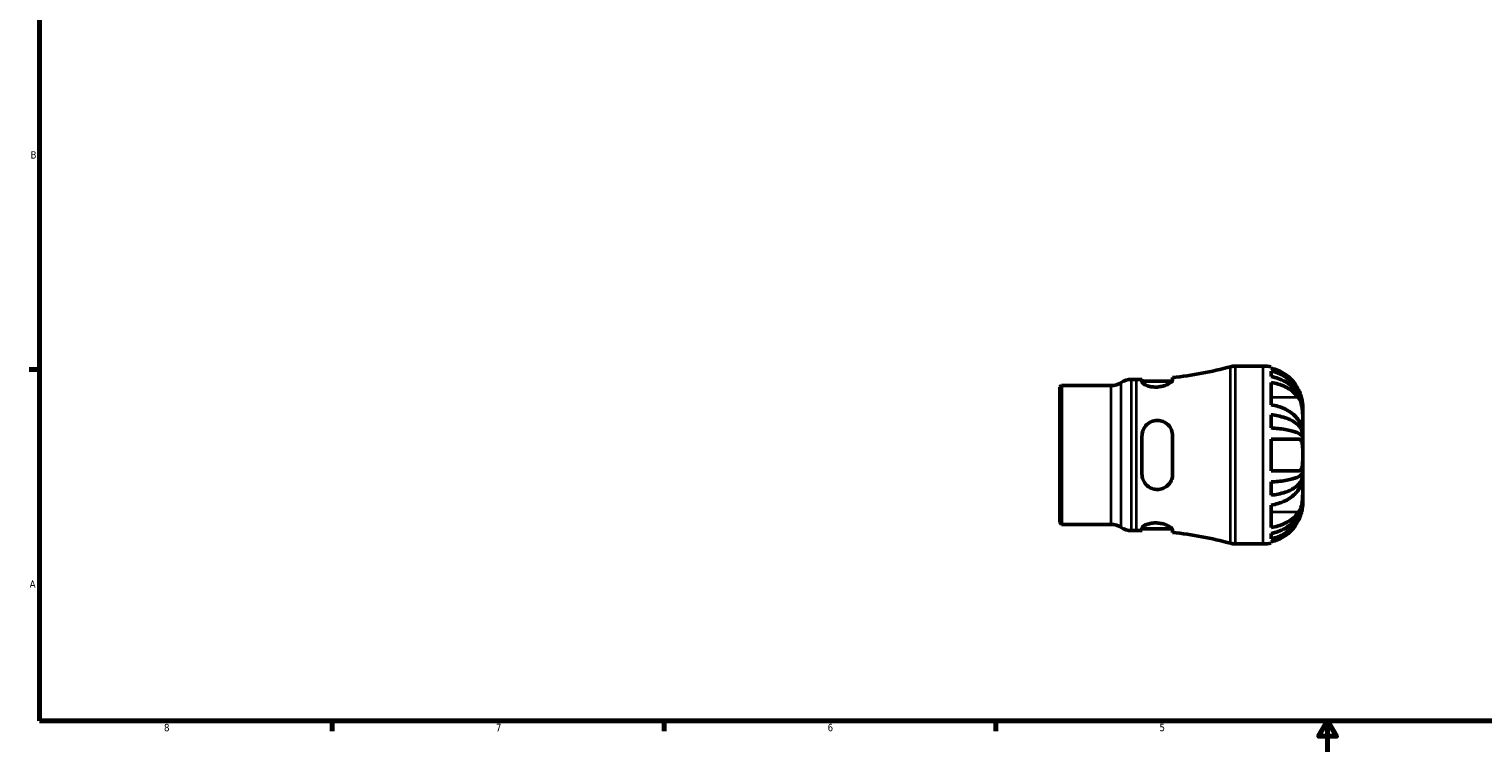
# Model space of a CAD drawing. Header units: inches. Extents: x 0.1 to 37.9, y 0.6 to 21.4.
# Tile 1 of 5: x 0.4 to 19, y 0.6 to 9.9. Entities that reach past the tile are written whole.
import ezdxf

# ---------------------------------------------------------------- set-up
doc = ezdxf.new("R2010")
doc.units = ezdxf.units.IN
doc.header["$MEASUREMENT"] = 0
for name, color, linetype, lineweight in [('Border (ANSI)', 7, 'Continuous', 70), ('Visible (ANSI)', 7, 'Continuous', 50), ('Visible Narrow (ANSI)', 7, 'Continuous', 35)]:
    doc.layers.add(name, color=color, linetype=linetype, lineweight=lineweight)
doc.styles.add('Note Text (ANSI)', font='tahoma.ttf')

# ---------------------------------------------------------------- blocks, each defined once
blk = doc.blocks.new('Borders Default Border')
at = {"layer": 'Border (ANSI)'}
for p, q in [((0.5, 5.5), (0.366, 5.5)), ((4.25, 1), (4.25, 0.866)), ((8.5, 1), (8.5, 0.866)), ((12.75, 1), (12.75, 0.866))]:
    blk.add_line(p, q, dxfattribs=at)
at = {"layer": 'Border (ANSI)', "flags": 128}
for points in [[(0.5, 1), (0.5, 21), (33.5, 21), (33.5, 1), (0.5, 1)], [(17, 0.6), (17, 1), (16.885, 0.8), (17.115, 0.8), (17, 1)]]:
    blk.add_lwpolyline(points, dxfattribs=at)
at = {"layer": 'Border (ANSI)', "color": 5, "true_color": 0x0000ff, "char_height": 0.0945, "attachment_point": 7, "style": 'Note Text (ANSI)'}
for s, insert in [('B', (0.384, 8.203)), ('A', (0.373, 2.703)), ('8', (2.094, 0.863)), ('7', (6.346, 0.866)), ('6', (10.595, 0.864)), ('5', (14.847, 0.864))]:
    blk.add_mtext(s, dxfattribs=dict(at, insert=insert))

msp = doc.modelspace()

# ---------------------------------------------------------------- linework, layer by layer
at = {"layer": 'Visible (ANSI)'}
for p, q in [((15.818, 5.545), (16.174, 5.545)), ((16.276, 5.535), (16.276, 5.517)), ((16.276, 5.481), (16.276, 5.41)), ((13.572, 5.273), (13.594, 5.295)), ((13.572, 3.538), (13.572, 5.273)), ((13.594, 5.295), (14.229, 5.295)), ((13.594, 5.295), (13.594, 3.516)), ((14.486, 5.374), (14.552, 5.374)), ((14.623, 5.375), (14.623, 5.343)), ((14.623, 5.352), (15.009, 5.352)), ((15.016, 5.367), (15.016, 5.398)), ((16.276, 5.335), (16.276, 5.048)), ((16.682, 4.998), (16.682, 5.038)), ((16.276, 4.921), (16.276, 4.751)), ((16.682, 4.998), (16.681, 4.998)), ((16.682, 4.981), (16.682, 4.998)), ((16.682, 4.853), (16.682, 4.981)), ((16.682, 4.668), (16.682, 4.853)), ((16.682, 4.668), (16.654, 4.668)), ((16.682, 4.627), (16.682, 4.668)), ((14.623, 4.652), (14.623, 4.159)), ((15.016, 4.159), (15.016, 4.652)), ((16.276, 4.608), (16.276, 4.202)), ((16.276, 4.608), (16.628, 4.608)), ((16.682, 4.405), (16.682, 4.627)), ((16.682, 4.184), (16.682, 4.405)), ((16.628, 4.202), (16.276, 4.202)), ((16.682, 4.143), (16.654, 4.143)), ((16.682, 4.143), (16.682, 4.184)), ((16.682, 3.958), (16.682, 4.143)), ((16.276, 4.059), (16.276, 3.89)), ((16.682, 3.83), (16.682, 3.958)), ((16.276, 3.763), (16.276, 3.476)), ((16.682, 3.813), (16.681, 3.813)), ((16.682, 3.813), (16.682, 3.83)), ((16.682, 3.773), (16.682, 3.813)), ((13.572, 3.538), (13.594, 3.516)), ((13.594, 3.516), (14.229, 3.516)), ((14.486, 3.436), (14.552, 3.436)), ((14.623, 3.468), (14.623, 3.436)), ((14.623, 3.459), (15.009, 3.459)), ((15.016, 3.413), (15.016, 3.444)), ((16.276, 3.4), (16.276, 3.33)), ((15.818, 3.265), (16.174, 3.265)), ((16.276, 3.294), (16.276, 3.276))]:
    msp.add_line(p, q, dxfattribs=at)
for centre, radius, start, end in [((14.552, 9.922), 4.548, 275.8514, 285.3781), ((15.818, 5.317), 0.228, 90, 105.3781), ((16.174, 5.038), 0.507, 78.463, 90), ((14.229, 5.523), 0.228, 270, 304.4115), ((14.486, 5.146), 0.228, 90, 124.4115), ((14.552, 9.922), 4.548, 270, 270.9026), ((14.229, 3.288), 0.228, 55.5885, 90), ((14.486, 3.664), 0.228, 235.5885, 270), ((14.552, -1.112), 4.548, 89.0974, 90), ((14.552, -1.112), 4.548, 74.6219, 84.1486), ((15.818, 3.493), 0.228, 254.6219, 270), ((16.174, 3.773), 0.507, 270, 281.537)]:
    msp.add_arc(centre, radius, start, end, dxfattribs=at)
for points, knots in [([(16.628, 5.241), (16.619, 5.261), (16.607, 5.28), (16.576, 5.328), (16.554, 5.355), (16.509, 5.4), (16.483, 5.422), (16.426, 5.46), (16.396, 5.476), (16.339, 5.5), (16.308, 5.51), (16.276, 5.517)], [9.167625, 9.167625, 9.167625, 9.167625, 9.326029, 9.326029, 9.568739, 9.568739, 9.807395, 9.807395, 10.04605, 10.04605, 10.274926, 10.274926, 10.274926, 10.274926]), ([(16.276, 5.481), (16.308, 5.474), (16.34, 5.465), (16.397, 5.442), (16.428, 5.426), (16.485, 5.389), (16.511, 5.368), (16.555, 5.325), (16.577, 5.3), (16.615, 5.245), (16.631, 5.215), (16.655, 5.159), (16.665, 5.127), (16.679, 5.062), (16.682, 5.028), (16.682, 4.998)], [0.244536, 0.244536, 0.244536, 0.244536, 0.476839, 0.476839, 0.71546, 0.71546, 0.954082, 0.954082, 1.193118, 1.193118, 1.432154, 1.432154, 1.672085, 1.672085, 1.912017, 1.912017, 1.912017, 1.912017]), ([(16.682, 4.981), (16.682, 5.008), (16.679, 5.038), (16.665, 5.096), (16.655, 5.124), (16.631, 5.174), (16.615, 5.2), (16.577, 5.249), (16.555, 5.272), (16.511, 5.31), (16.485, 5.329), (16.428, 5.362), (16.397, 5.376), (16.34, 5.396), (16.308, 5.405), (16.276, 5.41)], [5.770115, 5.770115, 5.770115, 5.770115, 6.010046, 6.010046, 6.249978, 6.249978, 6.489014, 6.489014, 6.72805, 6.72805, 6.966671, 6.966671, 7.205293, 7.205293, 7.437596, 7.437596, 7.437596, 7.437596]), ([(15.016, 5.367), (15.016, 5.366), (15.015, 5.365), (15.014, 5.359), (15.011, 5.353), (14.996, 5.338), (14.982, 5.327), (14.947, 5.308), (14.927, 5.299), (14.884, 5.286), (14.862, 5.281), (14.817, 5.275), (14.794, 5.275), (14.748, 5.278), (14.726, 5.282), (14.686, 5.294), (14.669, 5.301), (14.641, 5.317), (14.631, 5.325), (14.625, 5.337), (14.623, 5.34), (14.623, 5.343)], [-1.73421, -1.73421, -1.73421, -1.73421, -1.700805, -1.700805, -1.563346, -1.563346, -1.341145, -1.341145, -1.141984, -1.141984, -0.966275, -0.966275, -0.789622, -0.789622, -0.603, -0.603, -0.409939, -0.409939, -0.199603, -0.199603, -0.105986, -0.105986, -0.105986, -0.105986]), ([(16.276, 5.335), (16.308, 5.33), (16.34, 5.323), (16.397, 5.306), (16.428, 5.294), (16.485, 5.267), (16.511, 5.251), (16.555, 5.219), (16.577, 5.2), (16.608, 5.167), (16.619, 5.153), (16.628, 5.14)], [3.751118, 3.751118, 3.751118, 3.751118, 3.983488, 3.983488, 4.223971, 4.223971, 4.464454, 4.464454, 4.705406, 4.705406, 4.858386, 4.858386, 4.858386, 4.858386]), ([(16.682, 5.038), (16.682, 5.038), (16.682, 5.041), (16.682, 5.053), (16.681, 5.063), (16.678, 5.088), (16.676, 5.103), (16.669, 5.131), (16.666, 5.143), (16.658, 5.169), (16.654, 5.181), (16.643, 5.21), (16.636, 5.225), (16.628, 5.241)], [-3.5544165, -3.5544165, -3.5544165, -3.5544165, -3.4038108, -3.4038108, -3.235227, -3.235227, -3.0716282, -3.0716282, -2.9596639, -2.9596639, -2.8516075, -2.8516075, -2.7201449, -2.7201449, -2.7201449, -2.7201449]), ([(16.628, 4.853), (16.619, 4.866), (16.607, 4.88), (16.576, 4.914), (16.554, 4.933), (16.509, 4.965), (16.483, 4.981), (16.426, 5.008), (16.396, 5.019), (16.339, 5.036), (16.308, 5.043), (16.276, 5.048)], [9.167625, 9.167625, 9.167625, 9.167625, 9.326029, 9.326029, 9.568739, 9.568739, 9.807395, 9.807395, 10.04605, 10.04605, 10.274926, 10.274926, 10.274926, 10.274926]), ([(16.628, 5.14), (16.633, 5.132), (16.638, 5.124), (16.648, 5.104), (16.653, 5.093), (16.662, 5.069), (16.665, 5.057), (16.672, 5.027), (16.675, 5.01), (16.68, 4.967), (16.681, 4.942), (16.682, 4.894), (16.682, 4.872), (16.682, 4.853)], [-0.8326524, -0.8326524, -0.8326524, -0.8326524, -0.7408185, -0.7408185, -0.6337784, -0.6337784, -0.5324772, -0.5324772, -0.3986929, -0.3986929, -0.2039294, -0.2039294, 0, 0, 0, 0]), ([(14.623, 4.652), (14.623, 4.654), (14.624, 4.657), (14.624, 4.677), (14.627, 4.694), (14.64, 4.735), (14.653, 4.758), (14.686, 4.798), (14.707, 4.814), (14.75, 4.837), (14.773, 4.844), (14.818, 4.849), (14.839, 4.848), (14.883, 4.839), (14.905, 4.83), (14.948, 4.802), (14.968, 4.783), (14.997, 4.739), (15.007, 4.715), (15.014, 4.677), (15.016, 4.664), (15.016, 4.652)], [-1.720542, -1.720542, -1.720542, -1.720542, -1.69981, -1.69981, -1.564411, -1.564411, -1.354408, -1.354408, -1.152098, -1.152098, -0.972116, -0.972116, -0.809204, -0.809204, -0.621678, -0.621678, -0.399921, -0.399921, -0.19263, -0.19263, -0.092811, -0.092811, -0.092811, -0.092811]), ([(16.276, 4.921), (16.308, 4.918), (16.34, 4.913), (16.397, 4.901), (16.428, 4.892), (16.485, 4.873), (16.511, 4.862), (16.555, 4.84), (16.577, 4.826), (16.615, 4.797), (16.631, 4.782), (16.655, 4.752), (16.665, 4.736), (16.679, 4.701), (16.682, 4.684), (16.682, 4.668)], [0.244536, 0.244536, 0.244536, 0.244536, 0.476839, 0.476839, 0.71546, 0.71546, 0.954082, 0.954082, 1.193118, 1.193118, 1.432154, 1.432154, 1.672085, 1.672085, 1.912017, 1.912017, 1.912017, 1.912017]), ([(16.682, 4.853), (16.682, 4.836), (16.682, 4.823), (16.681, 4.801), (16.68, 4.795), (16.676, 4.792), (16.673, 4.794), (16.666, 4.801), (16.663, 4.805), (16.655, 4.815), (16.65, 4.821), (16.64, 4.836), (16.634, 4.844), (16.628, 4.853)], [0, 0, 0, 0, 0.1773159, 0.1773159, 0.3798062, 0.3798062, 0.5208597, 0.5208597, 0.623737, 0.623737, 0.7289124, 0.7289124, 0.8338777, 0.8338777, 0.8338777, 0.8338777]), ([(16.682, 4.627), (16.682, 4.634), (16.679, 4.643), (16.665, 4.66), (16.655, 4.668), (16.631, 4.683), (16.615, 4.69), (16.577, 4.705), (16.555, 4.711), (16.511, 4.722), (16.485, 4.728), (16.428, 4.737), (16.397, 4.741), (16.34, 4.747), (16.308, 4.75), (16.276, 4.751)], [5.770115, 5.770115, 5.770115, 5.770115, 6.010046, 6.010046, 6.249978, 6.249978, 6.489014, 6.489014, 6.72805, 6.72805, 6.966671, 6.966671, 7.205293, 7.205293, 7.437596, 7.437596, 7.437596, 7.437596]), ([(16.628, 4.608), (16.633, 4.608), (16.637, 4.608), (16.647, 4.604), (16.652, 4.601), (16.661, 4.592), (16.665, 4.586), (16.672, 4.57), (16.675, 4.559), (16.68, 4.529), (16.681, 4.507), (16.682, 4.459), (16.682, 4.432), (16.682, 4.405)], [-0.8317103, -0.8317103, -0.8317103, -0.8317103, -0.7546812, -0.7546812, -0.6382704, -0.6382704, -0.5328167, -0.5328167, -0.4003581, -0.4003581, -0.2039281, -0.2039281, 0, 0, 0, 0]), ([(16.682, 4.405), (16.682, 4.386), (16.682, 4.366), (16.682, 4.326), (16.681, 4.306), (16.678, 4.27), (16.676, 4.255), (16.669, 4.234), (16.666, 4.227), (16.658, 4.215), (16.654, 4.211), (16.643, 4.204), (16.636, 4.202), (16.628, 4.202)], [-3.5544165, -3.5544165, -3.5544165, -3.5544165, -3.4038108, -3.4038108, -3.235227, -3.235227, -3.0716282, -3.0716282, -2.9596639, -2.9596639, -2.8516075, -2.8516075, -2.7201449, -2.7201449, -2.7201449, -2.7201449]), ([(15.016, 4.159), (15.016, 4.155), (15.015, 4.15), (15.014, 4.129), (15.011, 4.112), (14.996, 4.07), (14.982, 4.046), (14.947, 4.008), (14.927, 3.993), (14.884, 3.973), (14.862, 3.966), (14.817, 3.962), (14.794, 3.963), (14.748, 3.975), (14.726, 3.985), (14.686, 4.013), (14.669, 4.031), (14.641, 4.073), (14.631, 4.098), (14.625, 4.135), (14.623, 4.147), (14.623, 4.159)], [-1.73421, -1.73421, -1.73421, -1.73421, -1.700805, -1.700805, -1.563346, -1.563346, -1.341145, -1.341145, -1.141984, -1.141984, -0.966275, -0.966275, -0.789622, -0.789622, -0.603, -0.603, -0.409939, -0.409939, -0.199603, -0.199603, -0.105986, -0.105986, -0.105986, -0.105986]), ([(16.276, 4.059), (16.308, 4.061), (16.34, 4.063), (16.397, 4.069), (16.428, 4.073), (16.485, 4.083), (16.511, 4.088), (16.555, 4.099), (16.577, 4.106), (16.615, 4.12), (16.631, 4.128), (16.655, 4.142), (16.665, 4.151), (16.679, 4.168), (16.682, 4.176), (16.682, 4.184)], [0.244536, 0.244536, 0.244536, 0.244536, 0.476839, 0.476839, 0.71546, 0.71546, 0.954082, 0.954082, 1.193118, 1.193118, 1.432154, 1.432154, 1.672085, 1.672085, 1.912017, 1.912017, 1.912017, 1.912017]), ([(16.682, 4.143), (16.682, 4.127), (16.679, 4.109), (16.665, 4.075), (16.655, 4.058), (16.631, 4.029), (16.615, 4.013), (16.577, 3.985), (16.555, 3.971), (16.511, 3.949), (16.485, 3.937), (16.428, 3.918), (16.397, 3.91), (16.34, 3.898), (16.308, 3.893), (16.276, 3.89)], [5.770115, 5.770115, 5.770115, 5.770115, 6.010046, 6.010046, 6.249978, 6.249978, 6.489014, 6.489014, 6.72805, 6.72805, 6.966671, 6.966671, 7.205293, 7.205293, 7.437596, 7.437596, 7.437596, 7.437596]), ([(16.276, 3.763), (16.308, 3.768), (16.34, 3.775), (16.397, 3.792), (16.428, 3.803), (16.485, 3.831), (16.511, 3.847), (16.555, 3.879), (16.577, 3.898), (16.608, 3.931), (16.619, 3.945), (16.628, 3.958)], [3.751118, 3.751118, 3.751118, 3.751118, 3.983488, 3.983488, 4.223971, 4.223971, 4.464454, 4.464454, 4.705406, 4.705406, 4.858386, 4.858386, 4.858386, 4.858386]), ([(16.628, 3.958), (16.633, 3.966), (16.638, 3.973), (16.648, 3.987), (16.653, 3.994), (16.662, 4.004), (16.665, 4.009), (16.672, 4.016), (16.675, 4.018), (16.68, 4.017), (16.681, 4.012), (16.682, 3.992), (16.682, 3.977), (16.682, 3.958)], [-0.8326524, -0.8326524, -0.8326524, -0.8326524, -0.7408185, -0.7408185, -0.6337784, -0.6337784, -0.5324772, -0.5324772, -0.3986929, -0.3986929, -0.2039294, -0.2039294, 0, 0, 0, 0]), ([(16.682, 3.958), (16.682, 3.942), (16.682, 3.922), (16.681, 3.877), (16.68, 3.852), (16.676, 3.807), (16.673, 3.789), (16.666, 3.758), (16.663, 3.746), (16.655, 3.722), (16.65, 3.71), (16.64, 3.689), (16.634, 3.68), (16.628, 3.671)], [0, 0, 0, 0, 0.1773159, 0.1773159, 0.3798062, 0.3798062, 0.5208597, 0.5208597, 0.623737, 0.623737, 0.7289124, 0.7289124, 0.8338777, 0.8338777, 0.8338777, 0.8338777]), ([(16.276, 3.4), (16.308, 3.406), (16.34, 3.415), (16.397, 3.435), (16.428, 3.449), (16.485, 3.481), (16.511, 3.5), (16.555, 3.539), (16.577, 3.561), (16.615, 3.61), (16.631, 3.637), (16.655, 3.687), (16.665, 3.715), (16.679, 3.773), (16.682, 3.803), (16.682, 3.83)], [0.244536, 0.244536, 0.244536, 0.244536, 0.476839, 0.476839, 0.71546, 0.71546, 0.954082, 0.954082, 1.193118, 1.193118, 1.432154, 1.432154, 1.672085, 1.672085, 1.912017, 1.912017, 1.912017, 1.912017]), ([(16.682, 3.813), (16.682, 3.782), (16.679, 3.749), (16.665, 3.684), (16.655, 3.652), (16.631, 3.596), (16.615, 3.566), (16.577, 3.511), (16.555, 3.485), (16.511, 3.442), (16.485, 3.421), (16.428, 3.384), (16.397, 3.369), (16.34, 3.346), (16.308, 3.336), (16.276, 3.33)], [5.770115, 5.770115, 5.770115, 5.770115, 6.010046, 6.010046, 6.249978, 6.249978, 6.489014, 6.489014, 6.72805, 6.72805, 6.966671, 6.966671, 7.205293, 7.205293, 7.437596, 7.437596, 7.437596, 7.437596]), ([(16.628, 3.57), (16.633, 3.579), (16.637, 3.588), (16.647, 3.611), (16.652, 3.625), (16.661, 3.651), (16.665, 3.664), (16.672, 3.69), (16.675, 3.703), (16.68, 3.733), (16.681, 3.747), (16.682, 3.767), (16.682, 3.773), (16.682, 3.773)], [-0.8317103, -0.8317103, -0.8317103, -0.8317103, -0.7546812, -0.7546812, -0.6382704, -0.6382704, -0.5328167, -0.5328167, -0.4003581, -0.4003581, -0.2039281, -0.2039281, 0, 0, 0, 0]), ([(16.628, 3.671), (16.619, 3.657), (16.607, 3.643), (16.576, 3.609), (16.554, 3.59), (16.509, 3.558), (16.483, 3.543), (16.426, 3.516), (16.396, 3.504), (16.339, 3.488), (16.308, 3.481), (16.276, 3.476)], [9.167625, 9.167625, 9.167625, 9.167625, 9.326029, 9.326029, 9.568739, 9.568739, 9.807395, 9.807395, 10.04605, 10.04605, 10.274926, 10.274926, 10.274926, 10.274926]), ([(16.276, 3.294), (16.308, 3.301), (16.339, 3.311), (16.396, 3.334), (16.426, 3.35), (16.483, 3.388), (16.509, 3.411), (16.554, 3.455), (16.576, 3.482), (16.607, 3.53), (16.619, 3.55), (16.628, 3.57)], [3.751049, 3.751049, 3.751049, 3.751049, 3.979924, 3.979924, 4.21858, 4.21858, 4.457236, 4.457236, 4.699946, 4.699946, 4.85835, 4.85835, 4.85835, 4.85835]), ([(14.623, 3.468), (14.623, 3.468), (14.624, 3.469), (14.624, 3.474), (14.627, 3.479), (14.64, 3.493), (14.653, 3.501), (14.686, 3.517), (14.707, 3.524), (14.75, 3.533), (14.773, 3.535), (14.818, 3.535), (14.839, 3.533), (14.883, 3.525), (14.905, 3.519), (14.948, 3.502), (14.968, 3.492), (14.997, 3.472), (15.007, 3.463), (15.014, 3.451), (15.016, 3.447), (15.016, 3.444)], [-1.720542, -1.720542, -1.720542, -1.720542, -1.69981, -1.69981, -1.564411, -1.564411, -1.354408, -1.354408, -1.152098, -1.152098, -0.972116, -0.972116, -0.809204, -0.809204, -0.621678, -0.621678, -0.399921, -0.399921, -0.19263, -0.19263, -0.092811, -0.092811, -0.092811, -0.092811])]:
    msp.add_open_spline(points, degree=3, knots=knots, dxfattribs=at)
at = {"layer": 'Visible Narrow (ANSI)'}
for p, q in [((15.758, 3.287), (15.758, 5.523)), ((15.818, 5.531), (15.818, 3.279)), ((16.174, 3.279), (16.174, 5.531)), ((14.229, 3.527), (14.229, 5.284)), ((14.357, 3.488), (14.357, 5.323)), ((14.486, 5.362), (14.486, 3.448)), ((14.552, 3.448), (14.552, 5.362)), ((16.61, 5.14), (16.293, 5.14)), ((16.61, 3.671), (16.293, 3.671))]:
    msp.add_line(p, q, dxfattribs=at)

# ---------------------------------------------------------------- block references
msp.add_blockref('Borders Default Border', (0, 0))

doc.saveas('drawing.dxf')
